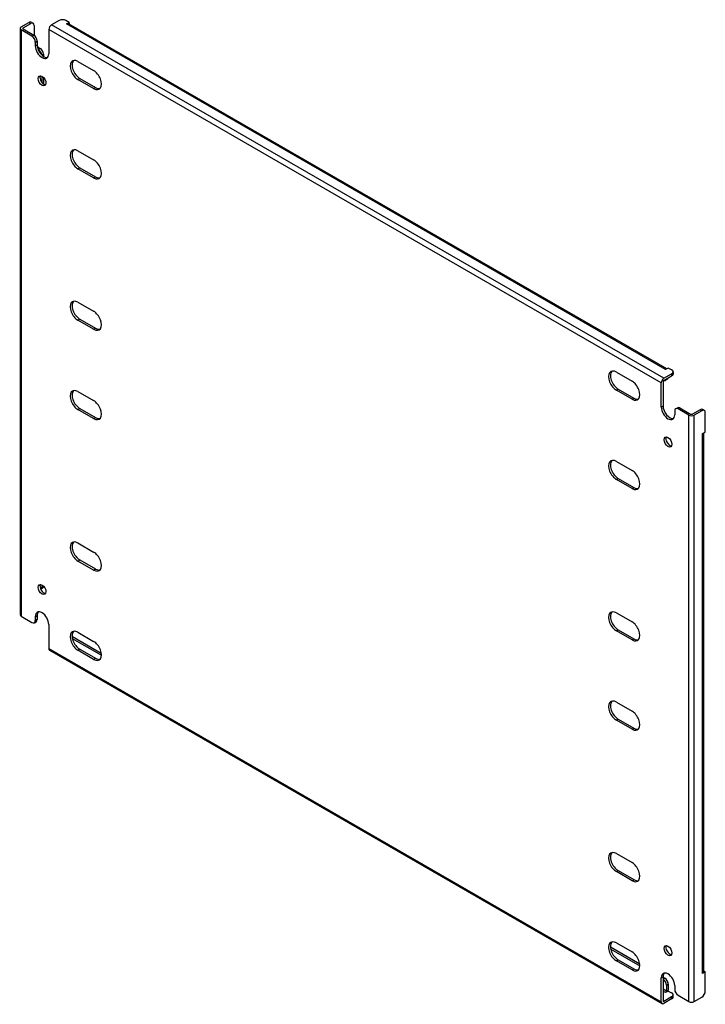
# Model space of a CAD drawing. Header units: inches. Extents: x 100.4 to 118.4, y 33.4 to 59.3.
import ezdxf

# ---------------------------------------------------------------- set-up
doc = ezdxf.new("R2010")
doc.units = ezdxf.units.IN
doc.header["$MEASUREMENT"] = 0
doc.layers.add('Visible Edges(ANSI)', color=7, linetype='Continuous', lineweight=25)
doc.layers.add('Visible Tangent Edges(ANSI)', color=7, linetype='Continuous', lineweight=25)

msp = doc.modelspace()

# ---------------------------------------------------------------- linework, layer by layer
at = {"layer": 'Visible Edges(ANSI)'}
for p, q in [((100.388, 59.027), (100.388, 43.616)), ((100.417, 59.067), (100.62, 59.185)), ((100.465, 59.04), (100.668, 59.157)), ((100.465, 59.014), (100.748, 58.851)), ((100.683, 59.191), (100.731, 59.163)), ((100.757, 59.106), (100.757, 58.845)), ((101.416, 59.236), (101.212, 59.118)), ((101.681, 59.185), (101.593, 59.236)), ((101.611, 59.144), (101.681, 59.185)), ((101.611, 59.144), (101.611, 59.144)), ((101.611, 59.144), (101.611, 59.144)), ((117.373, 50.078), (101.66, 59.149)), ((101.681, 59.185), (101.681, 59.138)), ((100.7, 58.823), (100.417, 58.987)), ((101.142, 58.997), (101.142, 58.364)), ((100.789, 58.568), (100.789, 58.67)), ((100.837, 58.697), (100.837, 58.595)), ((100.841, 58.547), (100.916, 58.504)), ((100.86, 58.481), (100.868, 58.476)), ((101.004, 58.351), (101.004, 58.295)), ((101.909, 58.158), (102.32, 57.92)), ((100.956, 57.772), (100.956, 57.612)), ((101.004, 57.736), (101.004, 57.564)), ((102.32, 57.447), (101.909, 57.684)), ((101.957, 57.712), (102.368, 57.474)), ((101.909, 55.81), (102.32, 55.573)), ((102.32, 55.099), (101.909, 55.337)), ((101.957, 55.365), (102.368, 55.127)), ((101.909, 51.83), (102.32, 51.592)), ((102.32, 51.119), (101.909, 51.356)), ((101.957, 51.384), (102.368, 51.147)), ((116.051, 49.993), (116.462, 49.755)), ((117.414, 50.101), (117.344, 50.061)), ((117.344, 50.061), (117.344, 50.061)), ((117.344, 50.061), (117.344, 50.061)), ((117.502, 50.05), (117.414, 50.101)), ((117.539, 49.999), (117.539, 49.944)), ((117.229, 49.076), (117.229, 49.709)), ((117.277, 49.737), (117.277, 49.104)), ((117.299, 49.831), (117.502, 49.948)), ((117.299, 49.775), (117.502, 49.893)), ((117.388, 49.805), (117.34, 49.777)), ((101.909, 49.482), (102.32, 49.245)), ((116.462, 49.282), (116.051, 49.519)), ((116.099, 49.547), (116.51, 49.309)), ((102.32, 48.771), (101.909, 49.009)), ((101.957, 49.037), (102.368, 48.799)), ((117.582, 48.974), (117.582, 48.872)), ((117.608, 49.031), (117.656, 49.059)), ((117.954, 48.861), (117.671, 49.025)), ((117.719, 49.053), (118.002, 48.889)), ((118.25, 49.006), (118.046, 48.889)), ((118.298, 48.979), (118.094, 48.861)), ((118.36, 48.985), (118.312, 49.013)), ((118.386, 48.418), (118.386, 48.928)), ((118.316, 48.377), (118.386, 48.418)), ((118.316, 48.377), (118.316, 48.377)), ((118.316, 48.377), (118.316, 48.377)), ((118.345, 34.231), (118.345, 48.394)), ((116.051, 47.645), (116.462, 47.408)), ((116.462, 46.934), (116.051, 47.172)), ((116.099, 47.2), (116.51, 46.962)), ((101.909, 45.502), (102.32, 45.264)), ((101.957, 45.056), (102.368, 44.819)), ((102.32, 44.791), (101.909, 45.028)), ((100.978, 44.311), (100.931, 44.284)), ((100.956, 44.402), (100.956, 44.341)), ((100.417, 43.575), (100.7, 43.411)), ((100.789, 43.462), (100.789, 43.565)), ((100.837, 43.592), (100.837, 43.49)), ((116.051, 43.665), (116.462, 43.427)), ((100.763, 43.405), (100.811, 43.433)), ((101.142, 43.36), (101.142, 42.727)), ((101.76, 42.993), (102.525, 42.551)), ((101.769, 43.043), (102.521, 42.609)), ((101.909, 43.155), (102.32, 42.917)), ((116.462, 42.954), (116.051, 43.191)), ((116.099, 43.219), (116.51, 42.982)), ((101.957, 42.709), (102.368, 42.471)), ((101.163, 42.681), (117.249, 33.394)), ((102.32, 42.443), (101.909, 42.681)), ((116.051, 41.318), (116.462, 41.08)), ((116.462, 40.606), (116.051, 40.844)), ((116.099, 40.872), (116.51, 40.634)), ((116.051, 37.337), (116.462, 37.1)), ((116.462, 36.626), (116.051, 36.864)), ((116.099, 36.891), (116.51, 36.654)), ((116.051, 34.99), (116.462, 34.752)), ((115.894, 34.888), (116.664, 34.444)), ((115.902, 34.828), (116.667, 34.386)), ((116.462, 34.279), (116.051, 34.516)), ((116.099, 34.544), (116.51, 34.306)), ((118.386, 34.231), (118.316, 34.19)), ((118.316, 34.19), (118.316, 34.19)), ((118.316, 34.19), (118.316, 34.19)), ((118.345, 34.254), (118.386, 34.231)), ((118.386, 33.72), (118.386, 34.231)), ((117.229, 33.439), (117.229, 34.073)), ((117.277, 34.101), (117.277, 33.467)), ((117.277, 34.09), (117.326, 34.062)), ((117.277, 34.034), (117.278, 34.034)), ((117.414, 33.909), (117.414, 33.75)), ((117.414, 33.725), (117.344, 33.684)), ((117.344, 33.684), (117.344, 33.685)), ((117.344, 33.684), (117.344, 33.684)), ((117.366, 33.881), (117.366, 33.722)), ((117.414, 33.725), (117.502, 33.674)), ((117.582, 33.869), (117.582, 33.767)), ((117.502, 33.572), (117.299, 33.454)), ((117.502, 33.516), (117.299, 33.399)), ((117.539, 33.567), (117.539, 33.623)), ((117.671, 33.613), (117.954, 33.45)), ((118.094, 33.45), (118.298, 33.567))]:
    msp.add_line(p, q, dxfattribs=at)
for centre, major_axis, start_param, end_param in [((100.487, 59.027), (-0.099, 0), 5.497787, 7.068583), ((100.487, 59.027), (-0.031, 0), 5.497787, 7.068583), ((100.62, 59.083), (0.062, 0.108), 0, 0.785398), ((100.668, 59.055), (0.062, 0.108), 5.497787, 7.068583), ((101.212, 59.038), (0.0495, 0.0857), 0.785398, 2.356194), ((101.504, 59.185), (0.125, 0), 0.785398, 2.356194), ((101.611, 59.064), (0.0495, 0.0857), 0, 0.785398), ((100.7, 58.721), (0.062, -0.108), 0.785398, 2.356194), ((100.748, 58.748), (-0.063, 0.108), 3.926991, 5.497787), ((100.965, 58.466), (0.125, -0.217), 3.926991, 7.068583), ((101.013, 58.493), (0.125, -0.217), 3.926991, 6.089646), ((100.916, 58.402), (-0.063, 0.108), 3.926991, 5.497787), ((100.868, 58.374), (0.062, -0.108), 0.887242, 2.356194), ((101.909, 57.921), (-0.145, 0.251), 5.497787, 8.63938), ((101.957, 57.949), (-0.145, 0.251), 0.166574, 2.356194), ((101.013, 57.677), (-0.073, 0.126), 0.338008, 2.803584), ((102.32, 57.683), (0.145, -0.251), 5.497787, 8.63938), ((102.368, 57.711), (0.145, -0.251), 5.497787, 6.116612), ((101.909, 55.574), (-0.145, 0.251), 5.497787, 8.63938), ((101.957, 55.601), (-0.145, 0.251), 0.166574, 2.356194), ((102.32, 55.336), (0.145, -0.251), 5.497787, 8.63938), ((102.368, 55.364), (0.145, -0.251), 5.497787, 6.116612), ((101.909, 51.593), (-0.145, 0.251), 5.497787, 8.63938), ((101.957, 51.621), (-0.145, 0.251), 0.166574, 2.356194), ((102.32, 51.356), (0.145, -0.251), 5.497787, 8.63938), ((102.368, 51.383), (0.145, -0.251), 5.497787, 6.116612), ((116.051, 49.756), (-0.145, 0.251), 5.497787, 8.63938), ((116.099, 49.784), (-0.145, 0.251), 0.166574, 2.356194), ((117.344, 49.98), (0.0495, 0.0857), 0.721823, 0.785398), ((117.414, 49.999), (0.125, 0), 5.497787, 7.068583), ((116.462, 49.518), (0.145, -0.251), 5.497787, 8.63938), ((117.299, 49.75), (0.0495, 0.0857), 0.785398, 2.356194), ((117.299, 49.75), (0.0155, 0.0268), 0.785398, 2.356194), ((117.278, 49.885), (0.062, -0.108), 5.726091, 6.840784), ((117.326, 49.913), (0.062, -0.108), 0, 0.557599), ((117.414, 49.944), (0.125, 0), 5.497787, 6.283185), ((101.909, 49.246), (-0.145, 0.251), 5.497787, 8.63938), ((101.957, 49.273), (-0.145, 0.251), 0.166574, 2.356194), ((102.32, 49.008), (0.145, -0.251), 5.497787, 8.63938), ((116.51, 49.546), (0.145, -0.251), 5.497787, 6.116612), ((117.406, 48.974), (0.125, -0.217), 3.926991, 7.068583), ((117.454, 49.002), (0.125, -0.217), 3.926991, 6.089646), ((117.671, 48.923), (-0.062, 0.108), 5.497787, 7.068583), ((117.719, 48.951), (-0.062, 0.108), 5.497787, 6.283185), ((118.25, 48.904), (0.062, 0.108), 0, 0.785398), ((118.298, 48.877), (0.062, 0.108), 5.497787, 7.068583), ((102.368, 49.036), (0.145, -0.251), 5.497787, 6.116612), ((118.024, 48.902), (0.099, 0), 3.926991, 5.497787), ((118.024, 48.902), (0.031, 0), 3.926991, 5.497787), ((117.454, 48.185), (-0.073, 0.126), 0.338008, 2.803584), ((118.246, 48.417), (0.099, 0), 5.497787, 5.561362), ((116.051, 47.409), (-0.145, 0.251), 5.497787, 8.63938), ((116.099, 47.436), (-0.145, 0.251), 0.166574, 2.356194), ((116.462, 47.171), (0.145, -0.251), 5.497787, 8.63938), ((116.51, 47.199), (0.145, -0.251), 5.497787, 6.116612), ((101.909, 45.265), (-0.145, 0.251), 5.497787, 8.63938), ((101.957, 45.293), (-0.145, 0.251), 0.166574, 2.356194), ((102.32, 45.028), (0.145, -0.251), 5.497787, 8.63938), ((102.368, 45.055), (0.145, -0.251), 5.497787, 6.116612), ((101.013, 44.307), (-0.073, 0.126), 0.338008, 2.803584), ((100.868, 44.392), (0.063, -0.108), 0.012335, 0.785398), ((100.916, 44.419), (0.063, -0.108), 0, 0.762813), ((100.487, 43.616), (-0.099, 0), 0, 0.785398), ((100.965, 43.462), (-0.125, 0.217), 3.926991, 7.068583), ((100.748, 43.541), (0.062, -0.108), 0, 0.785398), ((101.013, 43.49), (-0.125, 0.217), 0.193539, 0.785398), ((116.051, 43.428), (-0.145, 0.251), 5.497787, 8.63938), ((116.099, 43.456), (-0.145, 0.251), 0.166574, 2.356194), ((100.7, 43.513), (0.062, -0.108), 5.497787, 7.068583), ((116.462, 43.191), (0.145, -0.251), 5.497787, 8.63938), ((101.909, 42.918), (-0.145, 0.251), 5.497787, 8.63938), ((101.957, 42.946), (-0.145, 0.251), 0.166574, 2.356194), ((101.769, 42.941), (-0.063, 0.108), 5.497787, 5.695787), ((116.51, 43.218), (0.145, -0.251), 5.497787, 6.116612), ((101.212, 42.767), (-0.0495, -0.0857), 5.497787, 6.283185), ((102.32, 42.68), (0.145, -0.251), 5.497787, 8.63938), ((102.368, 42.708), (0.145, -0.251), 5.497787, 6.116612), ((116.051, 41.081), (-0.145, 0.251), 5.497787, 8.63938), ((116.099, 41.108), (-0.145, 0.251), 0.166574, 2.356194), ((116.462, 40.843), (0.145, -0.251), 5.497787, 8.63938), ((116.51, 40.871), (0.145, -0.251), 5.497787, 6.116612), ((116.051, 37.1), (-0.145, 0.251), 5.497787, 8.63938), ((116.099, 37.128), (-0.145, 0.251), 0.166574, 2.356194), ((116.462, 36.863), (0.145, -0.251), 5.497787, 8.63938), ((116.51, 36.89), (0.145, -0.251), 5.497787, 6.116612), ((116.051, 34.753), (-0.145, 0.251), 5.497787, 8.63938), ((116.099, 34.781), (-0.145, 0.251), 0.166574, 2.356194), ((116.462, 34.515), (0.145, -0.251), 5.497787, 8.63938), ((117.454, 34.815), (-0.073, 0.126), 0.338008, 2.803584), ((116.51, 34.543), (0.145, -0.251), 5.497787, 6.116612), ((117.406, 33.971), (-0.125, 0.217), 3.926991, 7.068583), ((117.454, 33.998), (-0.125, 0.217), 0.193539, 0.785398), ((118.246, 34.231), (0.099, 0), 5.497787, 6.283185), ((117.278, 33.932), (0.062, -0.108), 0.785398, 2.356194), ((117.326, 33.96), (-0.063, 0.108), 3.926991, 5.497787), ((117.344, 33.71), (0.0155, 0.0268), 3.926991, 5.497787), ((117.344, 33.71), (0.0495, 0.0857), 5.177171, 5.497787), ((117.414, 33.623), (0.125, 0), 5.497787, 7.068583), ((117.671, 33.716), (-0.062, 0.108), 0.785398, 2.356194), ((118.298, 33.669), (-0.063, -0.108), 0.785398, 2.356194), ((117.299, 33.48), (-0.0495, -0.0857), 5.497787, 7.068583), ((117.299, 33.48), (-0.0155, -0.0268), 5.497787, 7.068583), ((117.414, 33.567), (0.125, 0), 5.497787, 6.283185), ((118.024, 33.49), (0.099, 0), 3.926991, 5.497787)]:
    msp.add_ellipse(centre, major_axis=major_axis, ratio=0.57735, start_param=start_param, end_param=end_param, dxfattribs=at)
for centre, major_axis in [((100.965, 57.649), (0.072, -0.126)), ((117.406, 48.157), (0.072, -0.126)), ((100.965, 44.279), (-0.072, 0.126)), ((117.406, 34.787), (-0.072, 0.126))]:
    msp.add_ellipse(centre, major_axis=major_axis, ratio=0.57735, dxfattribs=at)
at = {"layer": 'Visible Tangent Edges(ANSI)'}
for p, q in [((100.465, 59.014), (100.465, 59.04)), ((100.62, 59.185), (100.668, 59.157)), ((117.299, 49.831), (101.212, 59.118)), ((117.344, 50.061), (101.611, 59.144)), ((100.417, 58.987), (100.417, 43.575)), ((100.748, 58.851), (100.7, 58.823)), ((117.229, 49.709), (101.142, 58.997)), ((100.789, 58.67), (100.837, 58.697)), ((100.789, 58.568), (100.837, 58.595)), ((100.916, 58.504), (100.868, 58.476)), ((100.963, 58.327), (101.004, 58.351)), ((101.909, 57.684), (101.957, 57.712)), ((102.32, 57.447), (102.368, 57.474)), ((101.909, 55.337), (101.957, 55.365)), ((102.32, 55.099), (102.368, 55.127)), ((101.909, 51.356), (101.957, 51.384)), ((102.32, 51.119), (102.368, 51.147)), ((117.502, 49.948), (117.502, 49.893)), ((116.051, 49.519), (116.099, 49.547)), ((116.462, 49.282), (116.51, 49.309)), ((101.909, 49.009), (101.957, 49.037)), ((117.229, 49.076), (117.277, 49.104)), ((117.671, 49.025), (117.719, 49.053)), ((118.25, 49.006), (118.298, 48.979)), ((102.32, 48.771), (102.368, 48.799)), ((117.954, 33.45), (117.954, 48.861)), ((118.094, 33.45), (118.094, 48.861)), ((118.316, 34.19), (118.316, 48.377)), ((116.051, 47.172), (116.099, 47.2)), ((116.462, 46.934), (116.51, 46.962)), ((101.909, 45.028), (101.957, 45.056)), ((102.32, 44.791), (102.368, 44.819)), ((101.003, 44.368), (100.956, 44.341)), ((100.789, 43.565), (100.837, 43.592)), ((100.837, 43.49), (100.789, 43.462)), ((101.753, 43.034), (101.769, 43.043)), ((116.051, 43.191), (116.099, 43.219)), ((116.462, 42.954), (116.51, 42.982)), ((101.142, 42.727), (117.229, 33.439)), ((101.909, 42.681), (101.957, 42.709)), ((102.32, 42.443), (102.368, 42.471)), ((116.051, 40.844), (116.099, 40.872)), ((116.462, 40.606), (116.51, 40.634)), ((116.051, 36.864), (116.099, 36.891)), ((116.462, 36.626), (116.51, 36.654)), ((116.051, 34.516), (116.099, 34.544)), ((116.462, 34.279), (116.51, 34.306)), ((117.229, 34.073), (117.277, 34.101)), ((117.326, 34.062), (117.278, 34.034)), ((117.366, 33.881), (117.414, 33.909)), ((117.366, 33.722), (117.277, 33.774)), ((117.344, 33.685), (117.277, 33.723)), ((117.299, 33.454), (117.277, 33.467)), ((117.502, 33.572), (117.502, 33.516))]:
    msp.add_line(p, q, dxfattribs=at)

doc.saveas('drawing.dxf')
